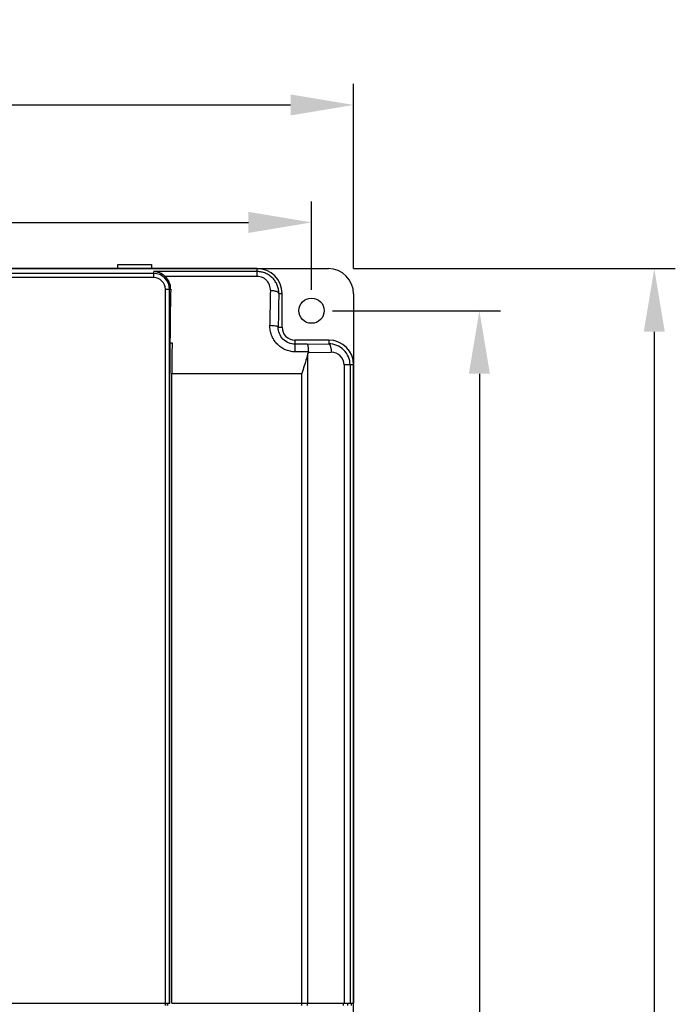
# Model space of a CAD drawing. Header units: millimetres. Extents: x 802 to 9345, y -804 to 1180.
# Tile 145 of 189: x 5591 to 5746, y 68 to 302. Entities that reach past the tile are written whole.
import ezdxf

# ---------------------------------------------------------------- set-up
doc = ezdxf.new("R2010")
doc.units = ezdxf.units.MM
doc.header["$LTSCALE"] = 30.734
doc.header["$PDMODE"] = 3
doc.header["$PDSIZE"] = 0.3
doc.layers.get('0').update_dxf_attribs({"linetype": 'CONTINUOUS'})
doc.layers.get('Defpoints').update_dxf_attribs({"linetype": 'CONTINUOUS'})
doc.layers.add('dimension', color=3, linetype='CONTINUOUS')
doc.styles.get("Standard").update_dxf_attribs({"font": 'txt', "width": 0.7})
doc.dimstyles.get("Standard").update_dxf_attribs({"dimtxt": 10, "dimasz": 10, "dimexe": 10, "dimexo": 3, "dimgap": 3, "dimtad": 1, "dimdec": 1, "dimdsep": 46, "dimtxsty": 'Standard', "dimcen": 10, "dimclrd": 2, "dimclre": 2, "dimclrt": 2, "dimadec": 0, "dimazin": 0, "dimtp": 0.01, "dimtm": 0.01, "dimtfac": 1, "dimtofl": 0, "dimtmove": 0, "dimatfit": 3, "dimfxl": 1, "dimtolj": 1, "dimarcsym": 0})

# ---------------------------------------------------------------- blocks, each defined once
blk = doc.blocks.new('*D5318')
at = {"layer": 'Defpoints', "color": 0, "transparency": 16777216}
for p in [(5669.92, 281.5), (5419.92, 237.6), (5669.92, 237.6)]:
    blk.add_point(p, dxfattribs=at)
at = {"layer": 'dimension', "lineweight": -2, "transparency": 16777216}
for p, q in [((5419.92, 242.6), (5419.92, 286.5)), ((5669.92, 242.6), (5669.92, 286.5)), ((5434.92, 281.5), (5654.92, 281.5))]:
    blk.add_line(p, q, dxfattribs=at)
at = {"layer": 'dimension', "transparency": 16777216}
for points in [[(5434.92, 284), (5434.92, 279), (5419.92, 281.5)], [(5654.92, 284), (5654.92, 279), (5669.92, 281.5)]]:
    blk.add_solid(points, dxfattribs=at)
at = {"layer": 'dimension', "transparency": 16777216, "insert": (5540.46, 301.5), "char_height": 15, "attachment_point": 2}
blk.add_mtext('\\A1;250', dxfattribs=at)
blk = doc.blocks.new('*D5419')
at = {"layer": 'Defpoints', "color": 0, "transparency": 16777216}
for p in [(5664.92, 242.6), (5655.92, -157.4), (5741.37, -157.4)]:
    blk.add_point(p, dxfattribs=at)
at = {"layer": 'dimension', "lineweight": -2, "transparency": 16777216}
for p, q in [((5669.92, 242.6), (5746.37, 242.6)), ((5741.37, 227.6), (5741.37, -142.4)), ((5660.92, -157.4), (5746.37, -157.4))]:
    blk.add_line(p, q, dxfattribs=at)
at = {"layer": 'dimension', "transparency": 16777216}
for points in [[(5738.87, 227.6), (5743.87, 227.6), (5741.37, 242.6)], [(5738.87, -142.4), (5743.87, -142.4), (5741.37, -157.4)]]:
    blk.add_solid(points, dxfattribs=at)
at = {"layer": 'dimension', "transparency": 16777216, "insert": (5721.37, 38.62), "char_height": 15, "attachment_point": 2, "rotation": 90}
blk.add_mtext('\\A1;400', dxfattribs=at)
blk = doc.blocks.new('*D76')
at = {"layer": 'Defpoints', "color": 0, "transparency": 16777216}
for p in [(5659.92, 253.59), (5429.92, 232.6), (5659.92, 232.6)]:
    blk.add_point(p, dxfattribs=at)
at = {"layer": 'dimension', "lineweight": -2, "transparency": 16777216}
for p, q in [((5429.92, 237.6), (5429.92, 258.59)), ((5659.92, 237.6), (5659.92, 258.59)), ((5444.92, 253.59), (5644.92, 253.59))]:
    blk.add_line(p, q, dxfattribs=at)
at = {"layer": 'dimension', "transparency": 16777216}
for points in [[(5444.92, 256.09), (5444.92, 251.09), (5429.92, 253.59)], [(5644.92, 256.09), (5644.92, 251.09), (5659.92, 253.59)]]:
    blk.add_solid(points, dxfattribs=at)
at = {"layer": 'dimension', "transparency": 16777216, "insert": (5544.92, 266.09), "char_height": 15, "attachment_point": 5}
blk.add_mtext('\\A1;230', dxfattribs=at)
blk = doc.blocks.new('*D77')
at = {"layer": 'Defpoints', "color": 0, "transparency": 16777216}
for p in [(5659.92, 232.6), (5659.92, -147.4), (5699.81, -147.4)]:
    blk.add_point(p, dxfattribs=at)
at = {"layer": 'dimension', "lineweight": -2, "transparency": 16777216}
for p, q in [((5664.92, 232.6), (5704.81, 232.6)), ((5699.81, 217.6), (5699.81, -132.4)), ((5664.92, -147.4), (5704.81, -147.4))]:
    blk.add_line(p, q, dxfattribs=at)
at = {"layer": 'dimension', "transparency": 16777216}
for points in [[(5697.31, 217.6), (5702.31, 217.6), (5699.81, 232.6)], [(5697.31, -132.4), (5702.31, -132.4), (5699.81, -147.4)]]:
    blk.add_solid(points, dxfattribs=at)
at = {"layer": 'dimension', "transparency": 16777216, "insert": (5687.31, 42.6), "char_height": 15, "attachment_point": 5, "rotation": 90}
blk.add_mtext('\\A1;380', dxfattribs=at)

msp = doc.modelspace()

# ---------------------------------------------------------------- linework, layer by layer
at = {"linetype": 'Continuous'}
for p, q in [((5613.92, 242.6), (5613.92, 243.6)), ((5613.92, 243.6), (5621.92, 243.6)), ((5621.92, 243.6), (5621.92, 242.6)), ((5442.82, 242.6), (5647.02, 242.6)), ((5646.92, 242.6), (5442.92, 242.6)), ((5622.42, 241.47), (5467.42, 241.47)), ((5622.42, 241.47), (5622.42, 241.89)), ((5647.02, 241.89), (5622.42, 241.89)), ((5622.42, 240.47), (5622.42, 241.47)), ((5646.92, 242.6), (5663.92, 242.6)), ((5647.02, 241.89), (5647.02, 242.6)), ((5647.02, 240.76), (5647.02, 241.89)), ((5622.42, 240.47), (5467.42, 240.47)), ((5647.02, 240.76), (5625.15, 240.76)), ((5625.19, 67.5), (5625.19, 237.7)), ((5625.19, 237.7), (5626.45, 237.7)), ((5626.19, 68), (5626.19, 237.7)), ((5652.13, 236.7), (5652.92, 236.7)), ((5652.92, 228.7), (5652.92, 236.7)), ((5652.92, 228.6), (5652.92, 236.6)), ((5669.92, 236.6), (5669.92, 219.6)), ((5652, 228.7), (5652.92, 228.7)), ((5626.27, 224.98), (5626.77, 224.98)), ((5663.92, 225.6), (5655.92, 225.6)), ((5656.02, 224.64), (5656.02, 225.6)), ((5664.02, 225.6), (5656.02, 225.6)), ((5658.87, 224.64), (5664.02, 224.72)), ((5664.02, 225.6), (5664.02, 224.72)), ((5656.02, 222.83), (5656.02, 224.64)), ((5658.87, 224.64), (5656.02, 224.64)), ((5659.16, 222.83), (5656.02, 222.83)), ((5659.07, 68), (5659.07, 222.44)), ((5659.13, 222.64), (5664.6, 222.72)), ((5626.24, 68), (5626.24, 217.7)), ((5626.74, 68), (5626.74, 217.7)), ((5626.74, 217.7), (5657.64, 217.7)), ((5657.64, 67.5), (5657.64, 217.7)), ((5667.66, 219.7), (5667.66, 68)), ((5669.08, 219.7), (5667.66, 219.7)), ((5669.08, 219.7), (5669.08, 68)), ((5669.92, 219.7), (5669.08, 219.7)), ((5669.92, 219.7), (5669.92, 68)), ((5669.92, -134.4), (5669.92, 219.6)), ((5463.6, 68), (5626.24, 68)), ((5625.69, 67.5), (5625.69, 68)), ((5625.77, 67.5), (5625.77, 68)), ((5626.74, 68), (5669.92, 68)), ((5658.93, 67.5), (5658.93, 68)), ((5667.52, 67.5), (5667.52, 68)), ((5668.58, 67.5), (5668.58, 68)), ((5669.42, 67.5), (5669.42, 68))]:
    msp.add_line(p, q, dxfattribs=at)
msp.add_circle((5659.92, 232.6), 3, dxfattribs=at)
for centre, radius, start, end in [((5622.42, 237.7), 3.77, 0, 90), ((5646.92, 236.6), 6, 89.0177, 90), ((5647.02, 236.7), 5.9, 0, 90), ((5663.92, 236.6), 6, 0, 90), ((5622.42, 237.7), 2.77, 0, 90), ((5622.4, 237.79), 4.04, 358.7668, 47.2459), ((6579.26, 218.86), 929.31, 178.85364, 179.36623), ((6512.63, 218.81), 860.68, 178.80881, 179.34144), ((5646.92, 236.6), 6, 0, 0.9823), ((5656.02, 228.7), 3.1, 180, 270), ((6626.49, 217.74), 999.75, 179.58506, 180.00179), ((5663.92, 219.6), 6, 89.0177, 90), ((5664.02, 219.7), 5.9, 0, 90), ((5664.07, 219.7), 5.01, 0.0028, 90.5463), ((5664.64, 219.7), 3.02, 0.004, 90.9058), ((5663.92, 219.6), 6, 0, 0.9823)]:
    msp.add_arc(centre, radius, start, end, dxfattribs=at)
for centre, major_axis, ratio, start_param, end_param in [((5629.03, 217.7), (0, 53.12), 0.052408, 1.184813, 1.570796), ((5835.2, 217.7), (176.83, 0), 0.300429, 3.04865, 3.052345)]:
    msp.add_ellipse(centre, major_axis=major_axis, ratio=ratio, start_param=start_param, end_param=end_param, dxfattribs=at)
for points, knots in [([(5625.15, 240.76), (5624.77, 241.11), (5623.9, 241.66), (5622.9, 241.87), (5622.42, 241.89)], [0, 0, 0, 0, 0.518434, 1, 1, 1, 1]), ([(5652.13, 236.7), (5652.14, 237.04), (5652.08, 237.71), (5651.8, 238.67), (5651.34, 239.57), (5650.71, 240.36), (5649.93, 241.02), (5649.03, 241.51), (5648.05, 241.82), (5647.36, 241.89), (5647.02, 241.89)], [0, 0, 0, 0, 0.123497, 0.246973, 0.370732, 0.495064, 0.62018, 0.746153, 0.872862, 1, 1, 1, 1]), ([(5650.14, 237.45), (5650.14, 237.86), (5650.01, 238.68), (5649.47, 239.59), (5648.86, 240.16), (5648.3, 240.5), (5647.68, 240.71), (5647.24, 240.76), (5647.02, 240.76)], [0, 0, 0, 0, 0.24218, 0.486589, 0.611858, 0.739379, 0.869027, 1, 1, 1, 1]), ([(5650.14, 237.45), (5650.38, 237.44), (5650.75, 237.41), (5651.21, 237.32), (5651.5, 237.23), (5651.75, 237.12), (5651.95, 237), (5652.08, 236.86), (5652.13, 236.75), (5652.13, 236.7)], [0, 0, 0, 0, 0.333023, 0.487125, 0.626803, 0.748561, 0.850366, 0.93261, 1, 1, 1, 1]), ([(5656.02, 222.83), (5655.61, 222.83), (5654.8, 222.92), (5653.63, 223.3), (5652.57, 223.91), (5651.66, 224.72), (5650.92, 225.69), (5650.39, 226.77), (5650.07, 227.94), (5650, 228.74), (5650.01, 229.14)], [0, 0, 0, 0, 0.125895, 0.251739, 0.377456, 0.502943, 0.628066, 0.752682, 0.876675, 1, 1, 1, 1]), ([(5650.01, 229.14), (5650.25, 229.13), (5650.72, 229.11), (5651.26, 229.04), (5651.62, 228.95), (5651.81, 228.88), (5651.94, 228.8), (5652, 228.74), (5652, 228.7)], [0, 0, 0, 0, 0.35491, 0.66214, 0.785027, 0.882449, 0.953007, 1, 1, 1, 1]), ([(5656.02, 224.64), (5655.49, 224.64), (5654.41, 224.86), (5653.06, 225.78), (5652.18, 227.14), (5651.99, 228.19), (5652, 228.7)], [0, 0, 0, 0, 0.253823, 0.506475, 0.755891, 1, 1, 1, 1]), ([(5664.02, 224.72), (5664.06, 224.71), (5664.15, 224.66), (5664.25, 224.53), (5664.34, 224.33), (5664.43, 224.09), (5664.5, 223.79), (5664.57, 223.33), (5664.59, 222.97), (5664.6, 222.72)], [0, 0, 0, 0, 0.056577, 0.132266, 0.231449, 0.353675, 0.496175, 0.654833, 1, 1, 1, 1]), ([(5659.07, 222.44), (5658.96, 222.05), (5658.48, 220.47), (5658, 218.89), (5657.64, 217.7)], [0, 0, 0, 0, 0.249599, 1, 1, 1, 1]), ([(5658.87, 224.64), (5658.89, 224.63), (5658.94, 224.57), (5658.98, 224.46), (5659.03, 224.29), (5659.07, 224.07), (5659.1, 223.81), (5659.14, 223.39), (5659.16, 223.06), (5659.16, 222.83)], [0, 0, 0, 0, 0.038707, 0.104205, 0.198443, 0.319817, 0.465207, 0.630458, 1, 1, 1, 1])]:
    msp.add_open_spline(points, degree=3, knots=knots, dxfattribs=at)
msp.add_open_spline([(5659.13, 222.64), (5659.15, 222.7), (5659.16, 222.77), (5659.16, 222.83)], degree=3, dxfattribs=at)

# ---------------------------------------------------------------- dimensions: what is measured, and where the dimension line sits
at = {"layer": 'dimension', "color": 3}
dim = msp.add_linear_dim(base=(5669.92, 281.5), p1=(5419.92, 237.6), p2=(5669.92, 237.6), dimstyle='Standard', override={"dimscale": 5, "dimtxt": 3, "dimasz": 3, "dimexe": 1, "dimexo": 1, "dimgap": 1, "dimclrd": 256, "dimclre": 256, "dimclrt": 256}, dxfattribs=at)
dim.commit()
dim.dimension.update_dxf_attribs({"geometry": '*D5318', "text_midpoint": (5540.46, 281.5), "dimtype": 160})
dim = msp.add_linear_dim(base=(5659.92, 253.59), p1=(5429.92, 232.6), p2=(5659.92, 232.6), dimstyle='Standard', override={"dimscale": 5, "dimtxt": 3, "dimasz": 3, "dimexe": 1, "dimexo": 1, "dimgap": 1, "dimclrd": 256, "dimclre": 256, "dimclrt": 256}, dxfattribs=at)
dim.commit()
dim.dimension.update_dxf_attribs({"geometry": '*D76', "text_midpoint": (5544.92, 266.09)})
dim = msp.add_linear_dim(base=(5741.37, -157.4), p1=(5664.92, 242.6), p2=(5655.92, -157.4), angle=270, dimstyle='Standard', override={"dimscale": 5, "dimtxt": 3, "dimasz": 3, "dimexe": 1, "dimexo": 1, "dimgap": 1, "dimclrd": 256, "dimclre": 256, "dimclrt": 256}, dxfattribs=at)
dim.commit()
dim.dimension.update_dxf_attribs({"geometry": '*D5419', "text_midpoint": (5741.37, 38.62), "dimtype": 160})
dim = msp.add_linear_dim(base=(5699.81, -147.4), p1=(5659.92, 232.6), p2=(5659.92, -147.4), angle=90, dimstyle='Standard', override={"dimscale": 5, "dimtxt": 3, "dimasz": 3, "dimexe": 1, "dimexo": 1, "dimgap": 1, "dimclrd": 256, "dimclre": 256, "dimclrt": 256}, dxfattribs=at)
dim.commit()
dim.dimension.update_dxf_attribs({"geometry": '*D77', "text_midpoint": (5687.31, 42.6)})

doc.saveas('drawing.dxf')
